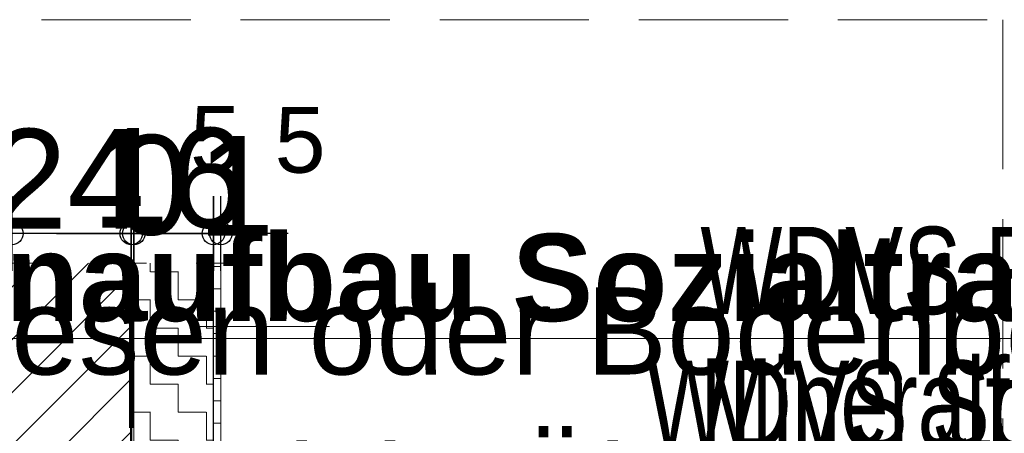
# Model space of a CAD drawing. Header units: metres. Extents: x 1169 to 1496, y -112 to 50.
# Tile 250 of 256: x 1448.681 to 1450.66, y -9.717 to -8.887. Entities that reach past the tile are written whole.
import ezdxf

# ---------------------------------------------------------------- set-up
doc = ezdxf.new("R2010")
doc.units = ezdxf.units.M
doc.header["$PDMODE"] = 65
for name, pattern in [('AUSGEZOGEN', [0]), ('STRICHLINIE_S4', [0.4, 0.3, -0.1]), ('STRICHPUNKT2_S5', [0.5, 0.35, -0.05, 0.05, -0.05]), ('VERDECKT2_S2', [0.15, 0.1, -0.05])]:
    doc.linetypes.add(name, pattern=pattern)
for name, color, linetype, lineweight in [('XR$1$Achsen', 4, 'AUSGEZOGEN', 13), ('XR$1$Allgemein', 4, 'AUSGEZOGEN', 13), ('XR$1$Maßlinie 1_50', 7, 'AUSGEZOGEN', 25), ('XR$1$Muster', 4, 'AUSGEZOGEN', 13), ('XR$1$Schraffur', 4, 'AUSGEZOGEN', 13), ('XR$1$Text 1_100', 3, 'AUSGEZOGEN', 18), ('XR$1$Wand', 1, 'AUSGEZOGEN', 50), ('XR$1$Wand Mauerwerk tr', 42, 'AUSGEZOGEN', 18)]:
    doc.layers.add(name, color=color, linetype=linetype, lineweight=lineweight)
doc.styles.add('ARIAL', font='arial.ttf')
doc.dimstyles.new('DIMSTYLE_3', dxfattribs={"dimtxt": 0.2, "dimasz": 0.15, "dimexe": 0, "dimexo": 1e-06, "dimgap": 0.1, "dimtad": 2, "dimdec": 1, "dimlfac": 100, "dimrnd": 0.5, "dimzin": 4, "dimdsep": 46, "dimtxsty": 'ARIAL', "dimblk1": 'ALL_ML_KREIS', "dimblk2": 'ALL_ML_KREIS', "dimsah": 1, "dimcen": 0, "dimse1": 1, "dimse2": 1, "dimclrd": 7, "dimclre": 7, "dimclrt": 7, "dimadec": 0, "dimazin": 0, "dimtfac": 1, "dimtdec": 0, "dimtix": 1, "dimtmove": 2, "dimatfit": 3, "dimfxl": 0, "dimtvp": 1.2, "dimtzin": 0, "dimlwd": 0, "dimlwe": 25, "dimarcsym": 0})

# ---------------------------------------------------------------- blocks, each defined once
blk = doc.blocks.new('ALL_ML_KREIS')
at = {"color": 0, "linetype": 'ByBlock', "lineweight": -2}
for p, q in [((0, -0.5), (0, 0.5)), ((-1, 0), (0.5, 0))]:
    blk.add_line(p, q, dxfattribs=at)
blk.add_circle((0, 0), 0.15, dxfattribs=at)
blk = doc.blocks.new('*D87')
at = {"layer": 'DEFPOINTS', "color": 7, "linetype": 'AUSGEZOGEN', "lineweight": 25, "transparency": 33554687}
for p in [(1449.0855, -9.3167), (1449.0705, -9.376), (1449.0855, -9.376)]:
    blk.add_point(p, dxfattribs=at)
at = {"layer": 'XR$1$Maßlinie 1_50', "color": 7, "linetype": 'AUSGEZOGEN', "lineweight": -2, "transparency": 33554687}
blk.add_line((1449.0855, -9.3167), (1449.0705, -9.3167), dxfattribs=at)
at = {"layer": 'XR$1$Maßlinie 1_50', "color": 7, "linetype": 'AUSGEZOGEN', "lineweight": 25, "transparency": 33554687, "xscale": 0.15, "yscale": 0.15, "zscale": 0.15}
for p, rotation in [((1449.0855, -9.3167), 360), ((1449.0705, -9.3167), 180)]:
    blk.add_blockref('ALL_ML_KREIS', p, dxfattribs=dict(at, rotation=rotation))
at = {"layer": 'XR$1$Maßlinie 1_50', "color": 7, "linetype": 'AUSGEZOGEN', "lineweight": 25, "transparency": 33554687, "insert": (1449.1671, -9.1917), "char_height": 0.2, "width": 0.6, "attachment_point": 5, "style": 'ARIAL'}
blk.add_mtext('\\A1;{\\A1;{1\\H0.132000;\\S5^ ;}}', dxfattribs=at)
blk = doc.blocks.new('*D88')
at = {"layer": 'DEFPOINTS', "color": 7, "linetype": 'AUSGEZOGEN', "lineweight": 25, "transparency": 33554687}
for p in [(1449.0705, -9.3167), (1448.9105, -9.376), (1449.0705, -9.376)]:
    blk.add_point(p, dxfattribs=at)
at = {"layer": 'XR$1$Maßlinie 1_50', "color": 7, "linetype": 'AUSGEZOGEN', "lineweight": -2, "transparency": 33554687}
blk.add_line((1449.0705, -9.3167), (1448.9105, -9.3167), dxfattribs=at)
at = {"layer": 'XR$1$Maßlinie 1_50', "color": 7, "linetype": 'AUSGEZOGEN', "lineweight": 25, "transparency": 33554687, "xscale": 0.15, "yscale": 0.15, "zscale": 0.15}
for p, rotation in [((1448.9105, -9.3167), 180), ((1449.0705, -9.3167), 360)]:
    blk.add_blockref('ALL_ML_KREIS', p, dxfattribs=dict(at, rotation=rotation))
at = {"layer": 'XR$1$Maßlinie 1_50', "color": 7, "linetype": 'AUSGEZOGEN', "lineweight": 25, "transparency": 33554687, "insert": (1448.9815, -9.2061), "char_height": 0.2, "width": 0.8, "attachment_point": 5, "style": 'ARIAL'}
blk.add_mtext('\\A1;{\\A1;{16\\H0.132000;\\S^ ;}}', dxfattribs=at)
blk = doc.blocks.new('*D89')
at = {"layer": 'DEFPOINTS', "color": 7, "linetype": 'AUSGEZOGEN', "lineweight": 25, "transparency": 33554687}
for p in [(1448.9105, -9.3167), (1448.9055, -9.376), (1448.9105, -9.376)]:
    blk.add_point(p, dxfattribs=at)
at = {"layer": 'XR$1$Maßlinie 1_50', "color": 7, "linetype": 'AUSGEZOGEN', "lineweight": -2, "transparency": 33554687}
blk.add_line((1448.9105, -9.3167), (1448.9055, -9.3167), dxfattribs=at)
at = {"layer": 'XR$1$Maßlinie 1_50', "color": 7, "linetype": 'AUSGEZOGEN', "lineweight": 25, "transparency": 33554687, "xscale": 0.15, "yscale": 0.15, "zscale": 0.15}
for p, rotation in [((1448.9105, -9.3167), 360), ((1448.9055, -9.3167), 180)]:
    blk.add_blockref('ALL_ML_KREIS', p, dxfattribs=dict(at, rotation=rotation))
at = {"layer": 'XR$1$Maßlinie 1_50', "color": 7, "linetype": 'AUSGEZOGEN', "lineweight": 25, "transparency": 33554687, "insert": (1448.9971, -9.1911), "char_height": 0.2, "width": 0.6, "attachment_point": 5, "style": 'ARIAL'}
blk.add_mtext('\\A1;{\\A1;{0\\H0.132000;\\S5^ ;}}', dxfattribs=at)
blk = doc.blocks.new('*D90')
at = {"layer": 'DEFPOINTS', "color": 7, "linetype": 'AUSGEZOGEN', "lineweight": 25, "transparency": 33554687}
for p in [(1448.9055, -9.3167), (1448.6655, -9.376), (1448.9055, -9.376)]:
    blk.add_point(p, dxfattribs=at)
at = {"layer": 'XR$1$Maßlinie 1_50', "color": 7, "linetype": 'AUSGEZOGEN', "lineweight": -2, "transparency": 33554687}
blk.add_line((1448.9055, -9.3167), (1448.6655, -9.3167), dxfattribs=at)
at = {"layer": 'XR$1$Maßlinie 1_50', "color": 7, "linetype": 'AUSGEZOGEN', "lineweight": 25, "transparency": 33554687, "xscale": 0.15, "yscale": 0.15, "zscale": 0.15}
for p, rotation in [((1448.6655, -9.3167), 180), ((1448.9055, -9.3167), 360)]:
    blk.add_blockref('ALL_ML_KREIS', p, dxfattribs=dict(at, rotation=rotation))
at = {"layer": 'XR$1$Maßlinie 1_50', "color": 7, "linetype": 'AUSGEZOGEN', "lineweight": 25, "transparency": 33554687, "insert": (1448.7769, -9.2067), "char_height": 0.2, "width": 0.8, "attachment_point": 5, "style": 'ARIAL'}
blk.add_mtext('\\A1;{\\A1;{24\\H0.132000;\\S^ ;}}', dxfattribs=at)

msp = doc.modelspace()

# ---------------------------------------------------------------- hatches: boundary and pattern name
at = {"layer": 'XR$1$Allgemein', "linetype": 'AUSGEZOGEN', "lineweight": 13, "transparency": 33554687}
h = msp.add_hatch(dxfattribs=at)
h.set_pattern_fill('MUSTER', color=4, scale=0.05625, style=0, pattern_type=2)
h.set_pattern_definition([(0, (0.1125, 0.1125), (0.05625, 0.05625), [0.05625, -0.05625]), (90, (0.1125, 0.1125), (-0.05625, 0.05625), [0.05625, -0.05625])])
h.paths.add_polyline_path([(1449.0705, -10.126), (1449.0705, -9.376), (1448.9105, -9.376), (1448.9105, -10.1264), (1449.035, -10.126)], flags=0)
at = {"layer": 'XR$1$Muster', "linetype": 'AUSGEZOGEN', "lineweight": 13, "transparency": 33554687}
h = msp.add_hatch(dxfattribs=at)
h.set_pattern_fill('MUSTER', color=4, scale=0.0225, style=0, pattern_type=2)
h.set_pattern_definition([(0, (0.045, 0.045), (0.0225, 0.0225), [0.0225, -0.0225]), (90, (0.045, 0.045), (-0.0225, 0.0225), [0.0225, -0.0225])])
h.paths.add_polyline_path([(1449.0705, -10.3872), (1449.0855, -10.3722), (1449.0855, -9.376), (1449.0705, -9.376)], flags=0)
at = {"layer": 'XR$1$Schraffur', "linetype": 'AUSGEZOGEN', "lineweight": 13, "transparency": 33554687}
h = msp.add_hatch(dxfattribs=at)
h.set_pattern_fill('SCHRAFFUR_5', color=52, scale=0.05, style=0, pattern_type=2)
h.set_pattern_definition([(45, (0, 0), (-0.106066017, 0.106066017), []), (45, (-0.05303, 0.05303), (-0.106066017, 0.106066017), [])])
h.paths.add_polyline_path([(1448.9055, -9.376), (1448.9055, -10.6164), (1448.6655, -10.6164), (1448.6655, -9.376)], flags=0)

# ---------------------------------------------------------------- linework, layer by layer
at = {"layer": 'XR$1$Achsen', "color": 61, "linetype": 'STRICHPUNKT2_S5', "lineweight": 140, "transparency": 33554687}
msp.add_line((1448.9055, -11.0064), (1448.9055, -9.376), dxfattribs=at)
at = {"layer": 'XR$1$Muster', "color": 4, "linetype": 'AUSGEZOGEN', "lineweight": 13, "transparency": 33554687}
msp.add_line((1448.9105, -11.2864), (1448.9105, -9.376), dxfattribs=at)
at = {"layer": 'XR$1$Text 1_100', "color": 4, "linetype": 'AUSGEZOGEN', "lineweight": 13, "transparency": 33554687}
msp.add_line((1449.3039, -9.503), (1449.0407, -9.503), dxfattribs=at)
at = {"layer": 'XR$1$Wand', "color": 1, "linetype": 'VERDECKT2_S2', "lineweight": 13, "transparency": 33554687}
msp.add_line((1449.1361, -9.376), (1448.5618, -9.376), dxfattribs=at)
at = {"layer": 'XR$1$Wand', "color": 1, "linetype": 'AUSGEZOGEN', "lineweight": 50, "transparency": 33554687}
msp.add_line((1448.9055, -9.376), (1448.9055, -11.0064), dxfattribs=at)
at = {"layer": 'XR$1$Wand', "color": 1, "linetype": 'AUSGEZOGEN', "lineweight": 25, "transparency": 33554687}
msp.add_line((1449.0705, -10.8174), (1449.0705, -9.376), dxfattribs=at)
at = {"layer": 'XR$1$Wand', "color": 1, "linetype": 'AUSGEZOGEN', "lineweight": 13, "transparency": 33554687}
msp.add_line((1449.0855, -10.3722), (1449.0855, -9.376), dxfattribs=at)
at = {"layer": 'XR$1$Wand Mauerwerk tr', "color": 7, "linetype": 'STRICHLINIE_S4', "lineweight": 18, "transparency": 33554687}
msp.add_lwpolyline([(1446.3252, -8.8875), (1450.6567, -8.8875), (1450.6567, -15.8179), (1446.3252, -15.8179), (1446.3252, -8.8875)], close=True, dxfattribs=at)

# ---------------------------------------------------------------- texts
at = {"layer": 'XR$1$Text 1_100', "color": 3, "linetype": 'AUSGEZOGEN', "lineweight": 18, "transparency": 33554687, "char_height": 0.175, "attachment_point": 1, "style": 'ARIAL'}
for s, insert, width, line_spacing_factor in [('\\A1;{\\fArial|i0|b0;\\H0.175000;\\W0.714286;\\C3;WDVS Fassade}\\P{\\fArial|i0|b0;\\H0.175000;\\W0.714286;\\C3;Mineralfaserdämmung}\\P{\\fArial|i0|b0;\\H0.175000;\\W0.714286;\\C3;WLG040, d= 160mm}\\P{\\fArial|i0|b0;\\H0.175000;\\W0.714286;\\C3;zusätzl. Fassadenputz}\\P', (1450.049, -9.3032), 1.810559, 0.903614), ('\\A1;{\\fArial|i0|b0;\\H0.175000;\\W1.000000;\\C3;  10- 12 mm Fliesen oder Bodenbelag}\\P{\\fArial|i0|b0;\\H0.175000;\\W1.000000;\\C3;  45 mm Zementestrich, Überdeckung Heizrohre}\\P{\\fArial|i0|b0;\\H0.175000;\\W1.000000;\\C3;  45 mm Trägerplatte FBH + Heizrohre}\\P{\\fArial|i0|b0;\\H0.175000;\\W1.000000;\\C3;120 mm Dämmung 2-lagig, WLG 040}\\P{\\fArial|i0|b0;\\H0.175000;\\W1.000000;\\C3;    5 mm Abdichtung G200 S4 lose verlegt, Nähte verschweißt}\\P{\\fArial|i0|b0;\\H0.175000;\\W1.000000;\\C3;250 mm Bodenplatte C25/30 B 500MA}\\P{\\fArial|i0|b0;\\H0.175000;\\W1.000000;\\C3;  60 mm Sauberkeitsschicht }\\P{\\fArial|i0|b0;\\H0.175000;\\W1.000000;\\C3;250 mm Tragschicht RC 0/32 mm}\\P', (1447.0339, -9.4245), 6.792777, 1.084337), ('\\A1;{\\fArial|i0|b0;\\H0.175000;\\W0.714286;\\C3;WDVS Sockeldämmung}\\P{\\fArial|i0|b0;\\H0.175000;\\W0.714286;\\C3;Perimeterdämmung}\\P{\\fArial|i0|b0;\\H0.175000;\\W0.714286;\\C3;WLG040, d= 160mm}\\P{\\fArial|i0|b0;\\H0.175000;\\W0.714286;\\C3;zusätzl. Sockelputz}\\P', (1449.9417, -9.5717), 1.944017, 0.903614)]:
    msp.add_mtext(s, dxfattribs=dict(at, insert=insert, width=width, line_spacing_factor=line_spacing_factor))
at = {"layer": 'XR$1$Text 1_100', "color": 3, "linetype": 'AUSGEZOGEN', "lineweight": 18, "transparency": 33554687, "insert": (1447.6202, -9.4947), "char_height": 0.175, "width": 3.462655, "attachment_point": 7, "style": 'ARIAL'}
msp.add_mtext('\\A1;{\\L\\fArial|i0|b1;\\H0.175000;\\W1.000000;\\C3;Fußbodenaufbau Sozialtrakt:\\l}\\P', dxfattribs=at)

# ---------------------------------------------------------------- dimensions: what is measured, and where the dimension line sits
at = {"layer": 'XR$1$Maßlinie 1_50', "color": 7, "linetype": 'AUSGEZOGEN', "lineweight": 25, "transparency": 33554687}
for base, p1, p2, picture, middle in [((1448.9055, -9.3167), (1448.9105, -9.376), (1448.9055, -9.376), '*D89', (1448.9971, -9.1911)), ((1449.0705, -9.3167), (1449.0855, -9.376), (1449.0705, -9.376), '*D87', (1449.1671, -9.1917)), ((1448.6655, -9.3167), (1448.9055, -9.376), (1448.6655, -9.376), '*D90', (1448.7769, -9.2067)), ((1448.9105, -9.3167), (1449.0705, -9.376), (1448.9105, -9.376), '*D88', (1448.9815, -9.2061))]:
    dim = msp.add_linear_dim(base=base, p1=p1, p2=p2, angle=180, dimstyle='DIMSTYLE_3', override={"dimpost": '<>', "dimclrd": 7, "dimclre": 7, "dimclrt": 7, "dimlwd": 0, "dimlwe": 25}, dxfattribs=at)
    dim.commit()
    dim.dimension.update_dxf_attribs({"geometry": picture, "text_midpoint": middle, "dimtype": 160})

doc.saveas('drawing.dxf')
